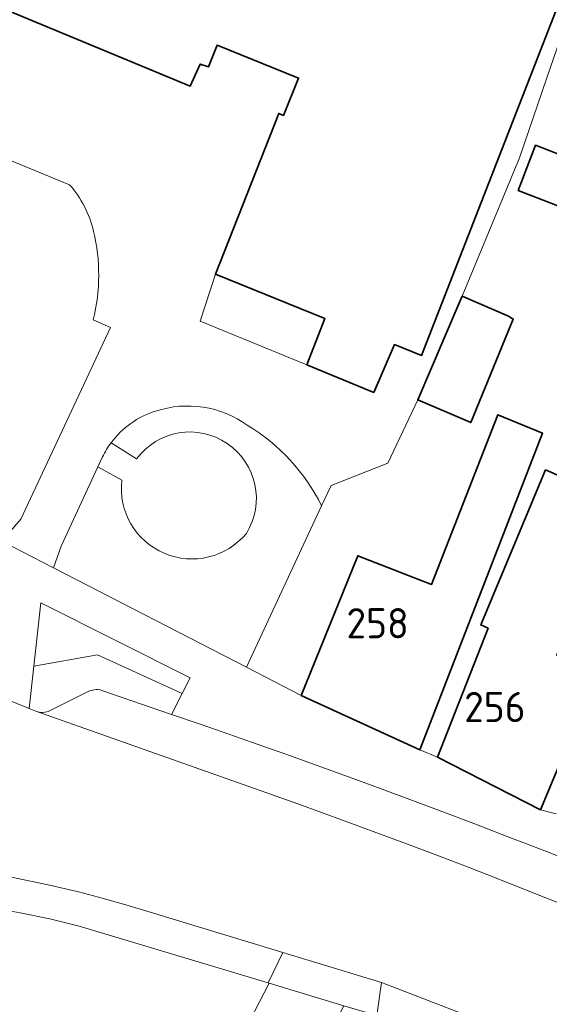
# Model space of a CAD drawing. Header units: metres. Extents: x 247671 to 248163, y 480051 to 480453.
# Tile 9 of 13: x 247988 to 248019, y 480172 to 480231. Entities that reach past the tile are written whole.
import ezdxf
from ezdxf.enums import TextEntityAlignment as Align

# ---------------------------------------------------------------- set-up
doc = ezdxf.new("R2010")
doc.units = ezdxf.units.M
for name, color, linetype, lineweight in [('B-XX-GR-GROENVOORZIENING-GV', 80, 'Continuous', 18), ('B-XX-OG-BEBOUWING-GV', 7, 'Continuous', 35), ('B-XX-OG-BEBOUWING-T18', 10, 'Continuous', 18), ('B-XX-OG-TERREIN_ERF-GV', 7, 'Continuous', 18), ('B-XX-VH-VERHARDING_HALFVERHARDING-GV', 252, 'Continuous', 18), ('B-XX-VH-VERHARDING_OPEN-GV', 252, 'Continuous', 18)]:
    doc.layers.add(name, color=color, linetype=linetype, lineweight=lineweight)
doc.styles.add('NLCS-ISO-M-T18', font='NLCS-ISO.ttf', dxfattribs={"height": 1.8})

msp = doc.modelspace()

# ---------------------------------------------------------------- linework, layer by layer
at = {"layer": 'B-XX-GR-GROENVOORZIENING-GV'}
for points in [[(248005.656, 480202.007), (248006.22, 480203.22), (248009.62, 480204.56), (248011.4, 480208.33), (248013.846, 480214.057), (248014.043, 480214.519), (248017.48, 480222.78), (248019.11, 480227.56), (248023.46, 480240.22), (248033.08, 480263.03), (248037.41, 480273.28), (248054.44, 480314.8), (248057.412, 480322.051)], [(248020.89, 480234.786), (248011.624, 480210.988), (248010.006, 480211.635), (248008.769, 480208.774), (248004.785, 480210.429), (247998.399, 480213.023), (247999.324, 480215.831), (248003.102, 480225.438), (248003.376, 480225.31), (248004.283, 480227.538), (247999.428, 480229.516), (247998.909, 480228.221), (247998.41, 480228.378), (247997.818, 480227.06), (247980.518, 480234.246), (247981.913, 480237.605), (247978.727, 480238.974), (247978.909, 480239.472), (247977.939, 480239.884), (247976.48, 480235.58), (247976.4, 480230.14), (247976.44, 480227.84), (247976.2, 480225), (247974.56, 480222.16)], [(247990.612, 480221.177), (247981.295, 480225.005)], [(247981.295, 480225.005), (247990.612, 480221.177)], [(247974.56, 480222.16), (247972.1, 480219.66), (247966.841, 480213.376), (247967.2, 480213.111), (247981.823, 480202.672), (247982.568, 480202.174), (247983.298, 480201.711), (247983.959, 480201.31), (247984.593, 480200.943), (247985.188, 480200.613), (247986.579, 480199.896), (247987.708, 480201.208), (247993.06, 480212.654), (247992.027, 480213.107)], [(247992.027, 480213.107), (247993.06, 480212.654), (247987.708, 480201.208), (247986.579, 480199.896), (247989.65, 480198.312), (247990.105, 480199.601), (247992.297, 480204.33), (247992.576, 480204.931)], [(247993.088, 480205.773), (247994.617, 480204.815)], [(247993.731, 480203.534), (247992.297, 480204.33), (247990.105, 480199.601), (247989.65, 480198.312), (248001.174, 480192.371), (248005.656, 480202.007)], [(247988.471, 480146.377), (248002.525, 480173.51), (248002.465, 480173.528), (247992.91, 480176.408), (247991.177, 480176.91), (247989.426, 480177.345), (247987.66, 480177.717), (247985.884, 480178.033)]]:
    msp.add_lwpolyline(points, dxfattribs=at)
for points in [[(247992.04, 480218.392, 0.124732), (247990.612, 480221.177)], [(247990.612, 480221.177, -0.124732), (247992.04, 480218.392)], [(247992.027, 480213.107, 0.121289), (247992.04, 480218.392)], [(247992.04, 480218.392, -0.121289), (247992.027, 480213.107)], [(247993.088, 480205.773, -0.158144), (247995.751, 480207.661)], [(247995.751, 480207.661, 0.158144), (247993.088, 480205.773)], [(247995.751, 480207.661, -0.2402), (248001.224, 480206.822)], [(248001.224, 480206.822, 0.2402), (247995.751, 480207.661)], [(247994.617, 480204.815, -0.959053), (248001.168, 480200.365)], [(248001.224, 480206.822, -0.143479), (248005.656, 480202.007)], [(248005.656, 480202.007, 0.143479), (248001.224, 480206.822)], [(247992.576, 480204.931, -0.046962), (247993.088, 480205.773)], [(248001.168, 480200.365, -0.746517), (247993.731, 480203.534)]]:
    msp.add_lwpolyline(points, format="xyb", dxfattribs=at)
for points in [[(248004.785, 480210.429), (248005.847, 480213.192), (247999.324, 480215.831), (247998.399, 480213.023)], [(247997.334, 480190.805), (247997.807, 480191.747), (247988.895, 480196.212), (247988.475, 480192.434), (247992.271, 480193.118)], [(247988.193, 480189.901), (247988.593, 480189.743), (247988.873, 480189.676), (247989.005, 480189.672), (247989.138, 480189.685), (247989.256, 480189.71), (247989.332, 480189.735), (247991.766, 480190.936), (247991.826, 480190.962), (247991.974, 480191.008), (247992.076, 480191.027), (247992.196, 480191.037), (247992.308, 480191.035), (247992.432, 480191.018), (247992.545, 480190.99), (247996.705, 480189.552), (247997.334, 480190.805), (247992.271, 480193.118), (247988.475, 480192.434)]]:
    msp.add_lwpolyline(points, close=True, dxfattribs=at)
at = {"layer": 'B-XX-OG-BEBOUWING-GV'}
msp.add_lwpolyline([(247996.028, 480247.515), (247987.689, 480250.89), (247985.932, 480246.534), (247981.3, 480248.297), (247977.939, 480239.884), (247978.909, 480239.472), (247978.727, 480238.974), (247981.913, 480237.605), (247980.518, 480234.246), (247997.818, 480227.06), (247998.41, 480228.378), (247998.909, 480228.221), (247999.428, 480229.516), (248004.283, 480227.538), (248003.376, 480225.31), (248003.102, 480225.438), (247999.324, 480215.831), (248005.847, 480213.192), (248004.785, 480210.429), (248008.769, 480208.774), (248010.006, 480211.635), (248011.624, 480210.988), (248020.89, 480234.786)], dxfattribs=at)
for points in [[(248017.389, 480220.833), (248020.643, 480219.575), (248021.686, 480222.273), (248018.433, 480223.531)], [(248016.959, 480212.816), (248017.1, 480213.16), (248016.82, 480213.34), (248014.043, 480214.519), (248013.846, 480214.057), (248011.4, 480208.33), (248014.56, 480206.98)], [(248004.431, 480190.691), (248011.522, 480187.444), (248018.847, 480206.338), (248016.184, 480207.45), (248012.224, 480197.318), (248007.817, 480199.028)], [(248019.019, 480204.159), (248015.171, 480194.902), (248015.594, 480194.697), (248012.567, 480187.005), (248018.732, 480183.87), (248022.142, 480192.057), (248019.702, 480193.091), (248023.448, 480202.223)]]:
    msp.add_lwpolyline(points, close=True, dxfattribs=at)
at = {"layer": 'B-XX-OG-TERREIN_ERF-GV'}
for points in [[(248023.46, 480240.22), (248019.11, 480227.56), (248017.48, 480222.78), (248014.043, 480214.519), (248016.82, 480213.34), (248017.1, 480213.16), (248016.959, 480212.816), (248014.56, 480206.98), (248011.4, 480208.33), (248009.62, 480204.56), (248006.22, 480203.22), (248005.656, 480202.007), (248001.174, 480192.371), (248004.431, 480190.691), (248007.817, 480199.028), (248012.224, 480197.318), (248016.184, 480207.45), (248018.847, 480206.338), (248011.522, 480187.444), (248012.567, 480187.005), (248015.594, 480194.697), (248015.171, 480194.902), (248019.019, 480204.159), (248023.448, 480202.223)], [(248022.142, 480192.057), (248018.732, 480183.87), (248019.655, 480183.632)]]:
    msp.add_lwpolyline(points, dxfattribs=at)
msp.add_lwpolyline([(248017.389, 480220.833), (248018.433, 480223.531), (248021.686, 480222.273), (248020.643, 480219.575)], close=True, dxfattribs=at)
at = {"layer": 'B-XX-VH-VERHARDING_HALFVERHARDING-GV'}
for points in [[(248001.168, 480200.365, 0.959053), (247994.617, 480204.815)], [(247993.088, 480205.773, 0.046962), (247992.576, 480204.931)], [(247993.731, 480203.534, 0.746517), (248001.168, 480200.365)]]:
    msp.add_lwpolyline(points, format="xyb", dxfattribs=at)
for points in [[(247994.617, 480204.815), (247993.088, 480205.773)], [(247992.576, 480204.931), (247992.297, 480204.33), (247993.731, 480203.534)]]:
    msp.add_lwpolyline(points, dxfattribs=at)
at = {"layer": 'B-XX-VH-VERHARDING_OPEN-GV'}
for points in [[(248019.655, 480183.632), (248018.732, 480183.87), (248012.567, 480187.005), (248011.522, 480187.444), (248004.431, 480190.691), (248001.174, 480192.371), (247989.65, 480198.312), (247986.579, 480199.896), (247985.188, 480200.613), (247984.593, 480200.943), (247983.959, 480201.31), (247983.298, 480201.711), (247982.568, 480202.174), (247981.823, 480202.672), (247967.2, 480213.111), (247966.841, 480213.376)], [(247986.726, 480190.511), (247988.193, 480189.901), (247988.475, 480192.434), (247988.895, 480196.212), (247997.807, 480191.747), (247997.334, 480190.805), (247996.705, 480189.552), (247998.412, 480188.968), (248000.116, 480188.378), (248001.819, 480187.782), (248003.519, 480187.178), (248005.83, 480186.346), (248008.137, 480185.505), (248010.441, 480184.654), (248012.742, 480183.795), (248014.738, 480183.041), (248016.731, 480182.279), (248018.721, 480181.509), (248020.709, 480180.733)], [(248022.802, 480177.12), (248015.572, 480179.989), (248014.298, 480180.481), (248012.269, 480181.255), (248009.866, 480182.158), (248007.065, 480183.191), (248004.244, 480184.21), (247988.593, 480189.743), (247988.193, 480189.901), (247986.726, 480190.511)], [(248020.709, 480180.733), (248018.721, 480181.509), (248016.731, 480182.279), (248014.738, 480183.041), (248012.742, 480183.795), (248010.441, 480184.654), (248008.137, 480185.505), (248005.83, 480186.346), (248003.519, 480187.178), (248001.819, 480187.782), (248000.116, 480188.378), (247998.412, 480188.968), (247996.705, 480189.552), (247992.545, 480190.99), (247992.432, 480191.018), (247992.308, 480191.035), (247992.196, 480191.037), (247992.076, 480191.027), (247991.974, 480191.008), (247991.826, 480190.962), (247991.766, 480190.936), (247989.332, 480189.735), (247989.256, 480189.71), (247989.138, 480189.685), (247989.005, 480189.672), (247988.873, 480189.676), (247988.593, 480189.743), (248004.244, 480184.21), (248007.065, 480183.191), (248009.866, 480182.158), (248012.269, 480181.255), (248014.298, 480180.481), (248015.572, 480179.989), (248022.802, 480177.12)], [(247986.945, 480179.888), (247989.336, 480179.389), (247991.142, 480178.961), (247992.337, 480178.653), (247993.97, 480178.2), (247995.627, 480177.702), (248003.334, 480175.349), (248009.229, 480173.549), (248013.675, 480171.848)], [(247997.637, 480154.196), (248006.993, 480172.163), (248002.525, 480173.51), (247988.471, 480146.377)], [(248021.832, 480168.727), (248013.675, 480171.848), (248009.229, 480173.549), (248008.965, 480171.577), (248008.876, 480170.908), (248012.597, 480169.465), (248013.496, 480167.235), (248019.931, 480164.661)]]:
    msp.add_lwpolyline(points, dxfattribs=at)
for points in [[(248003.334, 480175.349), (247995.627, 480177.702), (247993.97, 480178.2), (247992.337, 480178.653), (247991.142, 480178.961), (247989.336, 480179.389), (247986.945, 480179.888), (247985.596, 480180.137), (247984.455, 480180.328), (247983.229, 480180.562), (247981.842, 480180.686), (247981.136, 480180.677), (247981.408, 480178.62), (247981.454, 480178.621), (247982.94, 480178.488), (247984.413, 480178.265), (247985.884, 480178.033), (247987.66, 480177.717), (247989.426, 480177.345), (247991.177, 480176.91), (247992.91, 480176.408), (248002.465, 480173.528)], [(248009.229, 480173.549), (248003.334, 480175.349), (248002.465, 480173.528), (248002.525, 480173.51), (248006.993, 480172.163), (248008.965, 480171.577)]]:
    msp.add_lwpolyline(points, close=True, dxfattribs=at)

# ---------------------------------------------------------------- texts
at = {"layer": 'B-XX-OG-BEBOUWING-T18', "style": 'NLCS-ISO-M-T18'}
for s, p in [('258', (248009, 480195)), ('256', (248016, 480190))]:
    msp.add_text(s, height=1.8, dxfattribs=at).set_placement(p, align=Align.MIDDLE_CENTER)

doc.saveas('drawing.dxf')
